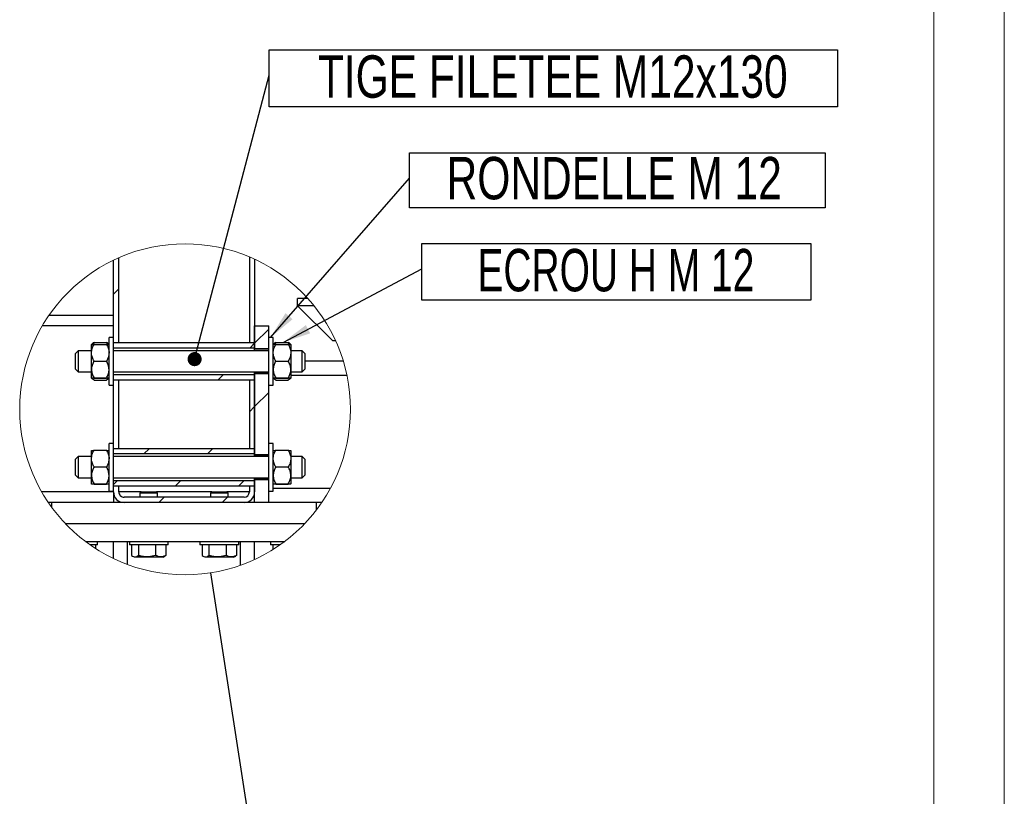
# Model space of a CAD drawing. Header units: millimetres. Extents: x 0 to 841, y 0 to 594.
# Tile 105 of 107: x 771 to 841, y 308 to 363. Entities that reach past the tile are written whole.
import ezdxf

# ---------------------------------------------------------------- set-up
doc = ezdxf.new("R2010")
doc.units = ezdxf.units.MM
doc.layers.add('NOTES', color=6, linetype='Continuous')
doc.layers.add('TRAIT-FINS', color=9, linetype='Continuous')
doc.layers.add('TRAIT-FORT', color=4, linetype='Continuous', lineweight=25)
doc.styles.add('SLDTEXTSTYLE0', font='TXT', dxfattribs={"width": 0.75})
doc.styles.add('SLDTEXTSTYLE7', font='TXT', dxfattribs={"width": 0.6875})
doc.dimstyles.new('SLDDIMSTYLE1', dxfattribs={"dimtxt": 0.18, "dimasz": 1, "dimexe": 0, "dimexo": 0.0625, "dimgap": 0, "dimtad": 0, "dimtih": 1, "dimtoh": 1, "dimdec": 0, "dimrnd": 1e-09, "dimzin": 0, "dimdsep": 46, "dimtxsty": 'Standard', "dimblk1": 'DOT', "dimblk2": 'DOT', "dimsah": 1, "dimcen": 0.09, "dimadec": 0, "dimazin": 0, "dimtfac": 1, "dimtdec": 0, "dimtofl": 0, "dimtmove": 0, "dimatfit": 3, "dimldrblk": 'DOT', "dimfxl": 1, "dimfrac": 2, "dimtolj": 1, "dimtzin": 0, "dimarcsym": 0})
doc.dimstyles.new('SLDDIMSTYLE4', dxfattribs={"dimtxt": 0.18, "dimasz": 2, "dimexe": 0, "dimexo": 0.0625, "dimgap": 0, "dimtad": 0, "dimtih": 1, "dimtoh": 1, "dimdec": 0, "dimrnd": 1e-09, "dimzin": 0, "dimdsep": 46, "dimtxsty": 'Standard', "dimblk1": 'NONE', "dimblk2": 'NONE', "dimsah": 1, "dimcen": 0.09, "dimadec": 0, "dimazin": 0, "dimtfac": 2, "dimtdec": 0, "dimtofl": 0, "dimtmove": 0, "dimatfit": 3, "dimldrblk": 'NONE', "dimfxl": 1, "dimfrac": 2, "dimtolj": 1, "dimtzin": 0, "dimarcsym": 0})
doc.dimstyles.new('SLDDIMSTYLE6', dxfattribs={"dimtxt": 0.18, "dimasz": 2, "dimexe": 0, "dimexo": 0.0625, "dimgap": 0, "dimtad": 0, "dimtih": 1, "dimtoh": 1, "dimdec": 0, "dimrnd": 1e-09, "dimzin": 0, "dimdsep": 46, "dimtxsty": 'Standard', "dimsah": 1, "dimcen": 0.09, "dimadec": 0, "dimazin": 0, "dimtfac": 2, "dimtdec": 0, "dimtofl": 0, "dimtmove": 0, "dimatfit": 3, "dimfxl": 1, "dimfrac": 2, "dimtolj": 1, "dimtzin": 0, "dimarcsym": 0})

# ---------------------------------------------------------------- blocks, each defined once
blk = doc.blocks.new('_None')
blk = doc.blocks.new('SW_HATCH_3')
at = {"layer": 'TRAIT-FINS', "color": 0}
for p, q in [((0, 13.47), (0.375, 13.845)), ((10, 10), (11, 11)), ((9.659, 9.659), (10, 10)), ((7.409, 7.409), (7.784, 7.784)), ((10, 5.51), (11, 6.51)), ((9.625, 5.135), (10, 5.51)), ((2.159, 2.159), (2.534, 2.534)), ((6.649, 2.159), (7.024, 2.534)), ((0, 0), (0.284, 0.284)), ((4.399, -0.091), (4.774, 0.284)), ((8.889, -0.091), (9.264, 0.284)), ((3.212, -1.278), (3.587, -0.903)), ((7.702, -1.278), (8.077, -0.903))]:
    blk.add_line(p, q, dxfattribs=at)
blk = doc.blocks.new('SW_NOTE_33')
at = {"layer": 'NOTES', "color": 0}
for p, q in [((0, -2.239), (0, 1.786)), ((0, 1.786), (27.547, 1.786)), ((27.547, 1.786), (27.547, -2.239)), ((27.547, -2.239), (0, -2.239))]:
    blk.add_line(p, q, dxfattribs=at)
at = {"layer": 'NOTES', "color": 0, "insert": (13.737, 1.398), "char_height": 3, "attachment_point": 2, "style": 'SLDTEXTSTYLE7'}
blk.add_mtext('ECROU H M 12', dxfattribs=at)
blk = doc.blocks.new('SW_NOTE_34')
at = {"layer": 'NOTES', "color": 0}
for p, q in [((0, -2.113), (0, 1.786)), ((0, 1.786), (29.434, 1.786)), ((29.434, 1.786), (29.434, -2.113)), ((29.434, -2.113), (0, -2.113))]:
    blk.add_line(p, q, dxfattribs=at)
at = {"layer": 'NOTES', "color": 0, "insert": (14.5, 1.497), "char_height": 3, "attachment_point": 2, "style": 'SLDTEXTSTYLE0'}
blk.add_mtext('RONDELLE M 12', dxfattribs=at)
blk = doc.blocks.new('SW_NOTE_35')
at = {"layer": 'NOTES', "color": 0}
for p, q in [((0, -2.239), (0, 1.786)), ((0, 1.786), (40.252, 1.786)), ((40.252, 1.786), (40.252, -2.239)), ((40.252, -2.239), (0, -2.239))]:
    blk.add_line(p, q, dxfattribs=at)
at = {"layer": 'NOTES', "color": 0, "insert": (20.083, 1.395), "char_height": 3, "attachment_point": 2, "style": 'SLDTEXTSTYLE0'}
blk.add_mtext('TIGE FILETEE M12x130', dxfattribs=at)
blk = doc.blocks.new('_Dot')
at = {"color": 0, "linetype": 'ByBlock', "lineweight": -2}
blk.add_line((-0.5, 0), (-1, 0), dxfattribs=at)
at = {"color": 0, "linetype": 'ByBlock', "const_width": 0.5}
blk.add_lwpolyline([(-0.25, 0, 1), (0.25, 0, 1)], format="xyb", close=True, dxfattribs=at)

msp = doc.modelspace()

# ---------------------------------------------------------------- linework, layer by layer
at = {"color": 7, "linetype": 'Continuous', "lineweight": 18}
for p, q in [((841, 594), (841, 0)), ((836, 589), (836, 5))]:
    msp.add_line(p, q, dxfattribs=at)
msp.add_circle((782.96791, 335.32426), 11.71613, dxfattribs=at)
at = {"layer": 'TRAIT-FORT', "color": 4, "linetype": 'Continuous', "lineweight": 25}
for p, q in [((778.27105, 340.03975), (778.27105, 346.05828)), ((787.52105, 346.12003), (787.52105, 340.03975)), ((787.89605, 345.95407), (787.89605, 340.03975)), ((777.89606, 340.41475), (777.89606, 345.88626)), ((790.93981, 342.66475), (790.93981, 343.16475)), ((791.67441, 343.16475), (790.93981, 343.16475)), ((792.09989, 342.66475), (790.93981, 342.66475)), ((790.93981, 342.66475), (793.43981, 340.16475)), ((777.89606, 341.97725), (773.3236, 341.97725)), ((777.89606, 341.22725), (772.84719, 341.22725)), ((787.89605, 341.22725), (788.89606, 341.22725)), ((787.89605, 339.60225), (787.89605, 341.22725)), ((788.89606, 340.41475), (788.89606, 341.22725)), ((777.89606, 340.41475), (777.58356, 340.41475)), ((777.58356, 338.90874), (777.58356, 340.41475)), ((777.89606, 338.90874), (777.89606, 340.41475)), ((789.20856, 340.41475), (788.89606, 340.41475)), ((788.89606, 338.90874), (788.89606, 340.41475)), ((789.20856, 338.90874), (789.20856, 340.41475)), ((776.33365, 339.91484), (776.33356, 339.91475)), ((776.33356, 339.3335), (776.33356, 339.91466)), ((776.3878, 339.96899), (776.33365, 339.91484)), ((776.51726, 340.0613), (776.43252, 339.92061)), ((776.51726, 340.0613), (777.39985, 340.0613)), ((776.51726, 339.92302), (777.39985, 339.92302)), ((777.48156, 339.92069), (777.39985, 340.0613)), ((777.58347, 339.91484), (777.5316, 339.96672)), ((777.58356, 339.91475), (777.58347, 339.91484)), ((778.27105, 340.03975), (777.89606, 340.03975)), ((787.89605, 340.03975), (777.89606, 340.03975)), ((787.89605, 340.03975), (787.52105, 340.03975)), ((787.89605, 340.03975), (787.89605, 339.66475)), ((789.20864, 339.91484), (789.20856, 339.91475)), ((789.2628, 339.96899), (789.20864, 339.91484)), ((789.39226, 340.0613), (789.30752, 339.92061)), ((789.39226, 340.0613), (790.27484, 340.0613)), ((789.39226, 339.92302), (790.27484, 339.92302)), ((790.35656, 339.92069), (790.27484, 340.0613)), ((790.45847, 339.91484), (790.40659, 339.96672)), ((790.45856, 339.91475), (790.45847, 339.91484)), ((790.45856, 339.91466), (790.45856, 339.3335)), ((793.63762, 340.16475), (793.43981, 340.16475)), ((775.39605, 339.47725), (775.20855, 339.28975)), ((775.20855, 338.73411), (775.20855, 339.28975)), ((776.33356, 339.47725), (775.39605, 339.47725)), ((775.39605, 339.47725), (775.39605, 338.7364)), ((776.33356, 338.14609), (776.33356, 339.3335)), ((787.89605, 339.66475), (777.89606, 339.66475)), ((788.89606, 339.47725), (777.89606, 339.47725)), ((787.89605, 339.60213), (787.89605, 339.60225)), ((787.89605, 339.60225), (788.89606, 339.60225)), ((788.89606, 339.60213), (787.89605, 339.60213)), ((787.89605, 339.47725), (787.89605, 339.60213)), ((791.27106, 339.47725), (790.45856, 339.47725)), ((790.45856, 339.3335), (790.45856, 338.14609)), ((791.45855, 339.28975), (791.27106, 339.47725)), ((791.27106, 338.7364), (791.27106, 339.47725)), ((791.45855, 339.28975), (791.45855, 338.73411)), ((775.20855, 338.16475), (775.20855, 338.73411)), ((775.39605, 338.7364), (775.39605, 337.97725)), ((776.51726, 338.74397), (777.39985, 338.74397)), ((777.58356, 337.03975), (777.58356, 338.90874)), ((777.89606, 337.03975), (777.89606, 338.90874)), ((788.89606, 337.03975), (788.89606, 338.90874)), ((789.20856, 337.03975), (789.20856, 338.90874)), ((789.39226, 338.74397), (790.27484, 338.74397)), ((791.27106, 337.97725), (791.27106, 338.7364)), ((791.45855, 338.73411), (791.45855, 338.16475)), ((794.17913, 338.72725), (791.45855, 338.72725)), ((775.20855, 338.16475), (775.39605, 337.97725)), ((775.39605, 337.97725), (776.33356, 337.97725)), ((776.33356, 337.53984), (776.33356, 338.14609)), ((777.89606, 337.97725), (788.89606, 337.97725)), ((777.89606, 337.78975), (787.89605, 337.78975)), ((787.89605, 337.85238), (787.89605, 337.97725)), ((787.89605, 337.85238), (788.89606, 337.85238)), ((787.89605, 337.85238), (787.89605, 337.85225)), ((788.89606, 337.85225), (787.89605, 337.85225)), ((787.89605, 332.10225), (787.89605, 337.85225)), ((787.89605, 337.78975), (787.89605, 337.41476)), ((790.45856, 338.14609), (790.45856, 337.53984)), ((790.45856, 337.97725), (791.27106, 337.97725)), ((794.43508, 337.72725), (790.45856, 337.72725)), ((791.27106, 337.97725), (791.45855, 338.16475)), ((776.33356, 337.53975), (776.33365, 337.53966)), ((776.33365, 337.53966), (776.3878, 337.48551)), ((776.51726, 337.5482), (777.39985, 337.5482)), ((776.51726, 337.53148), (777.39985, 337.53148)), ((776.51726, 337.3932), (777.39985, 337.3932)), ((777.5316, 337.48779), (777.58347, 337.53966)), ((777.58347, 337.53966), (777.58356, 337.53975)), ((777.58356, 337.03975), (777.89606, 337.03975)), ((777.89606, 337.41476), (778.27105, 337.41476)), ((777.89606, 337.41476), (787.89605, 337.41476)), ((777.89606, 332.91475), (777.89606, 337.03975)), ((778.27105, 332.53975), (778.27105, 337.41476)), ((787.52105, 337.41476), (787.89605, 337.41476)), ((787.52105, 337.41476), (787.52105, 332.53975)), ((787.89605, 337.41476), (787.89605, 332.53975)), ((788.89606, 337.03975), (789.20856, 337.03975)), ((788.89606, 332.91475), (788.89606, 337.03975)), ((789.20856, 337.53975), (789.20864, 337.53966)), ((789.20864, 337.53966), (789.2628, 337.48551)), ((789.39226, 337.5482), (790.27484, 337.5482)), ((789.39226, 337.53148), (790.27484, 337.53148)), ((789.39226, 337.3932), (790.27484, 337.3932)), ((790.40659, 337.48779), (790.45847, 337.53966)), ((790.45847, 337.53966), (790.45856, 337.53975)), ((777.89606, 332.91475), (777.58356, 332.91475)), ((777.58356, 331.40874), (777.58356, 332.91475)), ((777.89606, 331.40874), (777.89606, 332.91475)), ((789.20856, 332.91475), (788.89606, 332.91475)), ((788.89606, 331.40874), (788.89606, 332.91475)), ((789.20856, 331.40874), (789.20856, 332.91475)), ((776.33365, 332.41484), (776.33356, 332.41475)), ((776.33356, 331.8335), (776.33356, 332.41467)), ((776.51726, 332.42302), (777.39985, 332.42302)), ((777.58356, 332.41475), (777.58347, 332.41484)), ((778.27105, 332.53975), (777.89606, 332.53975)), ((787.89605, 332.53975), (777.89606, 332.53975)), ((787.89605, 332.16475), (777.89606, 332.16475)), ((787.89605, 332.53975), (787.52105, 332.53975)), ((787.89605, 332.53975), (787.89605, 332.16475)), ((787.89605, 332.10213), (787.89605, 332.10225)), ((787.89605, 332.10225), (788.89606, 332.10225)), ((787.89605, 331.97725), (787.89605, 332.10225)), ((788.89606, 332.10213), (787.89605, 332.10213)), ((789.20864, 332.41484), (789.20856, 332.41475)), ((789.39226, 332.42302), (790.27484, 332.42302)), ((790.45856, 332.41475), (790.45847, 332.41484)), ((790.45856, 332.41467), (790.45856, 331.8335)), ((775.39605, 331.97725), (775.20855, 331.78975)), ((775.20855, 331.23411), (775.20855, 331.78975)), ((776.33356, 331.97725), (775.39605, 331.97725)), ((775.39605, 331.97725), (775.39605, 331.2364)), ((776.33356, 330.64609), (776.33356, 331.8335)), ((777.58356, 329.53975), (777.58356, 331.40874)), ((788.89606, 331.97725), (777.89606, 331.97725)), ((777.89606, 329.53975), (777.89606, 331.40874)), ((788.89606, 329.53975), (788.89606, 331.40874)), ((789.20856, 329.53975), (789.20856, 331.40874)), ((791.27106, 331.97725), (790.45856, 331.97725)), ((790.45856, 331.8335), (790.45856, 330.64609)), ((791.45855, 331.78975), (791.27106, 331.97725)), ((791.27106, 331.2364), (791.27106, 331.97725)), ((791.45855, 331.78975), (791.45855, 331.23411)), ((775.20855, 330.66475), (775.20855, 331.23411)), ((775.20855, 330.66475), (775.39605, 330.47726)), ((775.39605, 331.2364), (775.39605, 330.47726)), ((776.33356, 330.03984), (776.33356, 330.64609)), ((776.51726, 331.24397), (777.39985, 331.24397)), ((789.39226, 331.24397), (790.27484, 331.24397)), ((790.45856, 330.64609), (790.45856, 330.03984)), ((791.27106, 330.47726), (791.27106, 331.2364)), ((791.27106, 330.47726), (791.45855, 330.66475)), ((791.45855, 331.23411), (791.45855, 330.66475)), ((775.39605, 330.47726), (776.33356, 330.47726)), ((776.33356, 330.03975), (776.33365, 330.03966)), ((776.51726, 330.0482), (777.39985, 330.0482)), ((776.51726, 330.03148), (777.39985, 330.03148)), ((777.58347, 330.03966), (777.58356, 330.03975)), ((777.89606, 330.47726), (788.89606, 330.47726)), ((777.89606, 330.28975), (787.89605, 330.28975)), ((777.89606, 329.91475), (778.27105, 329.91475)), ((777.89606, 329.91475), (787.89605, 329.91475)), ((778.27105, 329.47725), (778.27105, 329.91475)), ((787.52105, 329.91475), (787.52105, 329.47725)), ((787.52105, 329.91475), (787.89605, 329.91475)), ((787.89605, 330.35238), (787.89605, 330.47726)), ((787.89605, 330.35238), (788.89606, 330.35238)), ((787.89605, 330.35238), (787.89605, 330.35225)), ((788.89606, 330.35225), (787.89605, 330.35225)), ((787.89605, 328.72726), (787.89605, 330.35225)), ((787.89605, 330.28975), (787.89605, 329.91475)), ((787.89605, 329.91475), (787.89605, 329.47725)), ((789.20856, 330.03975), (789.20864, 330.03966)), ((789.39226, 330.0482), (790.27484, 330.0482)), ((789.39226, 330.03148), (790.27484, 330.03148)), ((790.45847, 330.03966), (790.45856, 330.03975)), ((790.45856, 330.47726), (791.27106, 330.47726)), ((777.89606, 329.47725), (772.81538, 329.47725)), ((777.58356, 329.53975), (777.89606, 329.53975)), ((777.89606, 329.47725), (777.89606, 329.53975)), ((777.89606, 329.47725), (777.89606, 328.72726)), ((779.85856, 329.47725), (778.27105, 329.47725)), ((779.85856, 329.47725), (779.77106, 329.38975)), ((779.85856, 329.47725), (779.77106, 329.38975)), ((779.77106, 329.38975), (779.77106, 329.10225)), ((779.77106, 329.38975), (779.77106, 329.10225)), ((781.02106, 329.38975), (779.77106, 329.38975)), ((779.85856, 329.47725), (780.93356, 329.47725)), ((781.02106, 329.38975), (780.93356, 329.47725)), ((781.02106, 329.38975), (780.93356, 329.47725)), ((784.85856, 329.47725), (780.93356, 329.47725)), ((781.02106, 329.10225), (781.02106, 329.38975)), ((781.02106, 329.10225), (781.02106, 329.38975)), ((784.85856, 329.47725), (784.77106, 329.38975)), ((784.85856, 329.47725), (784.77106, 329.38975)), ((784.77106, 329.38975), (784.77106, 329.10225)), ((784.77106, 329.38975), (784.77106, 329.10225)), ((786.02105, 329.38975), (784.77106, 329.38975)), ((784.85856, 329.47725), (785.93356, 329.47725)), ((786.02105, 329.38975), (785.93356, 329.47725)), ((786.02105, 329.38975), (785.93356, 329.47725)), ((787.52105, 329.47725), (785.93356, 329.47725)), ((786.02105, 329.10225), (786.02105, 329.38975)), ((786.02105, 329.10225), (786.02105, 329.38975)), ((788.89606, 329.53975), (789.20856, 329.53975)), ((788.89606, 328.72726), (788.89606, 329.53975)), ((793.2604, 329.72725), (789.20856, 329.72725)), ((777.89606, 328.72726), (773.28596, 328.72726)), ((773.52105, 328.39483), (773.52105, 328.72726)), ((778.64605, 328.72726), (777.89606, 328.72726)), ((787.14606, 329.10225), (778.64605, 329.10225)), ((787.14606, 328.72726), (778.64605, 328.72726)), ((787.89605, 328.72726), (787.14606, 328.72726)), ((788.89606, 328.72726), (787.89605, 328.72726)), ((792.64985, 328.72726), (788.89606, 328.72726)), ((792.27105, 328.20305), (792.27105, 328.72726)), ((791.43535, 327.22725), (774.50048, 327.22725)), ((775.90455, 325.97725), (790.03127, 325.97725)), ((776.77105, 325.72725), (776.24819, 325.72725)), ((776.61353, 325.72725), (776.61353, 325.48155)), ((776.77105, 325.72725), (776.77105, 325.97725)), ((776.77105, 325.72725), (776.77105, 325.97725)), ((777.89606, 324.76336), (777.89606, 325.97725)), ((778.89605, 324.33901), (778.89605, 325.97725)), ((779.02106, 325.97725), (779.02106, 325.72725)), ((779.02106, 325.97725), (779.02106, 325.72725)), ((781.77105, 325.72725), (779.02106, 325.72725)), ((779.17858, 325.72725), (779.17858, 324.97783)), ((779.6561, 325.72725), (779.6561, 324.97783)), ((780.87358, 325.72725), (780.87358, 324.97783)), ((781.61353, 325.72725), (781.61353, 324.97783)), ((781.77105, 325.72725), (781.77105, 325.97725)), ((781.77105, 325.72725), (781.77105, 325.97725)), ((784.02105, 325.97725), (784.02105, 325.72725)), ((784.02105, 325.97725), (784.02105, 325.72725)), ((786.77106, 325.72725), (784.02105, 325.72725)), ((784.17857, 325.72725), (784.17857, 324.97783)), ((784.65611, 325.72725), (784.65611, 324.97783)), ((785.87358, 325.72725), (785.87358, 324.97783)), ((786.61354, 325.72725), (786.61354, 324.97783)), ((786.77106, 325.72725), (786.77106, 325.97725)), ((786.77106, 325.72725), (786.77106, 325.97725)), ((786.89605, 324.28681), (786.89605, 325.97725)), ((787.89605, 324.69554), (787.89605, 325.97725)), ((789.02106, 325.97725), (789.02106, 325.72725)), ((789.02106, 325.97725), (789.02106, 325.72725)), ((789.68763, 325.72725), (789.02106, 325.72725)), ((789.17858, 325.72725), (789.17858, 325.39026)), ((789.6561, 325.72725), (789.6561, 325.70525)), ((779.24024, 324.93681), (779.24259, 324.93544)), ((779.24024, 324.93681), (779.24259, 324.93544)), ((781.40544, 324.85225), (779.38669, 324.85225)), ((781.40544, 324.85225), (781.55188, 324.93681)), ((781.40544, 324.85225), (781.55188, 324.93681)), ((784.24023, 324.93681), (784.2426, 324.93544)), ((784.24023, 324.93681), (784.2426, 324.93544)), ((786.40543, 324.85225), (784.38668, 324.85225)), ((786.40543, 324.85225), (786.55188, 324.93681)), ((786.40543, 324.85225), (786.55188, 324.93681))]:
    msp.add_line(p, q, dxfattribs=at)
for centre, radius, start, end in [((778.64604, 329.47723), 0.74998, 179.9985229, 270.0009079), ((778.64605, 329.47725), 0.375, 179.9999804, 270.0005888), ((787.14605, 329.47725), 0.375, 270.001688, 0.0000196), ((787.14605, 329.47726), 0.75, 270.0010354, 359.9995338)]:
    msp.add_arc(centre, radius, start, end, dxfattribs=at)
for points, knots in [([(776.33356, 339.3335), (776.34446, 339.43767), (776.36632, 339.64644), (776.46688, 339.83071), (776.51726, 339.92302)], [0, 0, 0, 0, 0.49901654, 1, 1, 1, 1]), ([(776.33356, 339.91466), (776.34034, 339.91564), (776.36667, 339.91943), (776.42814, 339.92003), (776.48256, 339.92186), (776.51726, 339.92302)], [0, 0, 0, 0, 0.11168008, 0.4335525, 1, 1, 1, 1]), ([(776.51726, 340.0613), (776.4724, 340.0395), (776.42267, 340.01532), (776.39304, 339.97101), (776.39014, 339.96666)], [0, 0, 0, 0, 0.90191591, 1, 1, 1, 1]), ([(777.53148, 339.9666), (777.5314, 339.96676), (777.5071, 340.01507), (777.45339, 340.03822), (777.39985, 340.0613)], [0, 0, 0, 0, 0.003266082, 1, 1, 1, 1]), ([(777.39985, 339.92302), (777.44266, 339.84269), (777.52893, 339.68081), (777.57977, 339.47516), (777.5829, 339.35819), (777.58356, 339.3335)], [0, 0, 0, 0, 0.43725394, 0.88118895, 1, 1, 1, 1]), ([(777.39985, 339.92302), (777.43455, 339.92187), (777.48858, 339.92008), (777.55004, 339.91937), (777.57638, 339.91567), (777.58356, 339.91466)], [0, 0, 0, 0, 0.56645397, 0.88191891, 1, 1, 1, 1]), ([(789.20856, 339.3335), (789.21947, 339.43767), (789.24132, 339.64644), (789.34188, 339.83071), (789.39226, 339.92302)], [0, 0, 0, 0, 0.49901654, 1, 1, 1, 1]), ([(789.20856, 339.91466), (789.21535, 339.91564), (789.24167, 339.91943), (789.30314, 339.92003), (789.35756, 339.92186), (789.39226, 339.92302)], [0, 0, 0, 0, 0.11168008, 0.43347157, 1, 1, 1, 1]), ([(789.39226, 340.0613), (789.34742, 340.03949), (789.2977, 340.0153), (789.26804, 339.97101), (789.26513, 339.96666)], [0, 0, 0, 0, 0.90186782, 1, 1, 1, 1]), ([(790.40648, 339.9666), (790.4064, 339.96676), (790.3809, 340.01446), (790.32779, 340.03792), (790.27484, 340.0613)], [0, 0, 0, 0, 0.0033083, 1, 1, 1, 1]), ([(790.27484, 339.92302), (790.31765, 339.84269), (790.40393, 339.68081), (790.45475, 339.47516), (790.4579, 339.35819), (790.45856, 339.3335)], [0, 0, 0, 0, 0.4372535, 0.88118806, 1, 1, 1, 1]), ([(790.27484, 339.92302), (790.30955, 339.92187), (790.36358, 339.92008), (790.42504, 339.91937), (790.45138, 339.91567), (790.45856, 339.91466)], [0, 0, 0, 0, 0.56648939, 0.88184808, 1, 1, 1, 1]), ([(776.51726, 338.74397), (776.47445, 338.8243), (776.38818, 338.98619), (776.33734, 339.19183), (776.33422, 339.3088), (776.33356, 339.3335)], [0, 0, 0, 0, 0.43725655, 0.88119421, 1, 1, 1, 1]), ([(777.58356, 339.3335), (777.57265, 339.22932), (777.55079, 339.02055), (777.45023, 338.83629), (777.39985, 338.74397)], [0, 0, 0, 0, 0.49901359, 1, 1, 1, 1]), ([(789.39226, 338.74397), (789.34946, 338.8243), (789.26319, 338.98619), (789.21235, 339.19183), (789.20922, 339.3088), (789.20856, 339.3335)], [0, 0, 0, 0, 0.43725655, 0.88119421, 1, 1, 1, 1]), ([(790.45856, 339.3335), (790.44765, 339.22932), (790.42578, 339.02055), (790.32522, 338.83629), (790.27484, 338.74397)], [0, 0, 0, 0, 0.49901561, 1, 1, 1, 1]), ([(776.51726, 338.74397), (776.47444, 338.66246), (776.38807, 338.49804), (776.33734, 338.28969), (776.33422, 338.17113), (776.33356, 338.14609)], [0, 0, 0, 0, 0.43675171, 0.88101717, 1, 1, 1, 1]), ([(777.58356, 338.14609), (777.57268, 338.25169), (777.5509, 338.46311), (777.45024, 338.65029), (777.39985, 338.74397)], [0, 0, 0, 0, 0.49953246, 1, 1, 1, 1]), ([(789.39226, 338.74397), (789.34945, 338.66246), (789.26307, 338.49804), (789.21234, 338.28969), (789.20922, 338.17113), (789.20856, 338.14609)], [0, 0, 0, 0, 0.43675171, 0.88101717, 1, 1, 1, 1]), ([(790.45856, 338.14609), (790.44768, 338.25169), (790.42589, 338.46311), (790.32522, 338.65029), (790.27484, 338.74397)], [0, 0, 0, 0, 0.49953442, 1, 1, 1, 1]), ([(776.33356, 338.14609), (776.34443, 338.04048), (776.36621, 337.82906), (776.46688, 337.64188), (776.51726, 337.5482)], [0, 0, 0, 0, 0.49953246, 1, 1, 1, 1]), ([(777.39985, 337.5482), (777.44267, 337.62971), (777.52905, 337.79413), (777.57977, 338.00248), (777.5829, 338.12104), (777.58356, 338.14609)], [0, 0, 0, 0, 0.43675177, 0.88102305, 1, 1, 1, 1]), ([(789.20856, 338.14609), (789.21944, 338.04048), (789.24121, 337.82906), (789.34188, 337.64188), (789.39226, 337.5482)], [0, 0, 0, 0, 0.49953246, 1, 1, 1, 1]), ([(790.27484, 337.5482), (790.31766, 337.62971), (790.40404, 337.79413), (790.45475, 338.00248), (790.4579, 338.12104), (790.45856, 338.14609)], [0, 0, 0, 0, 0.436751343, 0.881022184, 1, 1, 1, 1]), ([(776.33356, 337.53984), (776.34034, 337.54082), (776.36667, 337.54461), (776.42814, 337.54521), (776.48256, 337.54703), (776.51726, 337.5482)], [0, 0, 0, 0, 0.11168015, 0.43355275, 1, 1, 1, 1]), ([(776.51726, 337.53148), (776.49357, 337.53154), (776.44357, 337.53166), (776.38598, 337.54122), (776.34279, 337.53201), (776.33373, 337.5397), (776.33356, 337.53984)], [0, 0, 0, 0, 0.381982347, 0.806542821, 0.996408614, 1, 1, 1, 1]), ([(776.51726, 337.3932), (776.47396, 337.41657), (776.4069, 337.45275), (776.36786, 337.51702), (776.35403, 337.53979)], [0, 0, 0, 0, 0.64564295, 1, 1, 1, 1]), ([(777.39985, 337.5482), (777.43455, 337.54705), (777.48858, 337.54526), (777.55004, 337.54454), (777.57638, 337.54085), (777.58356, 337.53984)], [0, 0, 0, 0, 0.56645466, 0.88192123, 1, 1, 1, 1]), ([(777.55939, 337.54232), (777.55101, 337.52315), (777.5207, 337.45375), (777.4506, 337.41863), (777.39985, 337.3932)], [0, 0, 0, 0, 0.27617365, 1, 1, 1, 1]), ([(777.58356, 337.53984), (777.58339, 337.5397), (777.57481, 337.53242), (777.53171, 337.54133), (777.4742, 337.53167), (777.42354, 337.53154), (777.39985, 337.53148)], [0, 0, 0, 0, 0.00359136, 0.18300844, 0.61802061, 1, 1, 1, 1]), ([(789.20856, 337.53984), (789.21535, 337.54082), (789.24167, 337.54461), (789.30314, 337.54521), (789.35756, 337.54703), (789.39226, 337.5482)], [0, 0, 0, 0, 0.11168014, 0.43347182, 1, 1, 1, 1]), ([(789.39226, 337.53148), (789.36856, 337.53153), (789.31853, 337.53162), (789.2611, 337.54136), (789.21768, 337.53188), (789.20873, 337.5397), (789.20856, 337.53984)], [0, 0, 0, 0, 0.38205601, 0.80652753, 0.99647034, 1, 1, 1, 1]), ([(789.39226, 337.3932), (789.34897, 337.41657), (789.2819, 337.45275), (789.24287, 337.51702), (789.22904, 337.53979)], [0, 0, 0, 0, 0.64564295, 1, 1, 1, 1]), ([(790.27484, 337.5482), (790.30955, 337.54705), (790.36358, 337.54526), (790.42504, 337.54454), (790.45138, 337.54085), (790.45856, 337.53984)], [0, 0, 0, 0, 0.56649009, 0.88185039, 1, 1, 1, 1]), ([(790.43439, 337.54232), (790.42602, 337.52316), (790.39569, 337.45375), (790.32559, 337.41863), (790.27484, 337.3932)], [0, 0, 0, 0, 0.276195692, 1, 1, 1, 1]), ([(790.45856, 337.53984), (790.45839, 337.5397), (790.44981, 337.53242), (790.40671, 337.54133), (790.34919, 337.53167), (790.29853, 337.53154), (790.27484, 337.53148)], [0, 0, 0, 0, 0.003591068, 0.183074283, 0.617970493, 1, 1, 1, 1]), ([(776.33356, 331.8335), (776.34446, 331.93768), (776.36632, 332.14644), (776.46688, 332.33071), (776.51726, 332.42302)], [0, 0, 0, 0, 0.49901359, 1, 1, 1, 1]), ([(776.33356, 332.41467), (776.34034, 332.41564), (776.36667, 332.41943), (776.42814, 332.42002), (776.48256, 332.42185), (776.51726, 332.42302)], [0, 0, 0, 0, 0.11168019, 0.43355198, 1, 1, 1, 1]), ([(777.39985, 332.42302), (777.44266, 332.34269), (777.52893, 332.18081), (777.57977, 331.97517), (777.5829, 331.85819), (777.58356, 331.8335)], [0, 0, 0, 0, 0.43725655, 0.88119421, 1, 1, 1, 1]), ([(777.39985, 332.42302), (777.43455, 332.42187), (777.48858, 332.42008), (777.55004, 332.41937), (777.57638, 332.41567), (777.58356, 332.41467)], [0, 0, 0, 0, 0.56645543, 0.88192119, 1, 1, 1, 1]), ([(789.20856, 331.8335), (789.21947, 331.93768), (789.24133, 332.14644), (789.34188, 332.33071), (789.39226, 332.42302)], [0, 0, 0, 0, 0.49901359, 1, 1, 1, 1]), ([(789.20856, 332.41467), (789.21535, 332.41564), (789.24167, 332.41943), (789.30314, 332.42002), (789.35756, 332.42185), (789.39226, 332.42302)], [0, 0, 0, 0, 0.11168018, 0.43347105, 1, 1, 1, 1]), ([(790.27484, 332.42302), (790.31765, 332.34269), (790.40393, 332.18081), (790.45475, 331.97516), (790.4579, 331.85819), (790.45856, 331.8335)], [0, 0, 0, 0, 0.43725611, 0.88119332, 1, 1, 1, 1]), ([(790.27484, 332.42302), (790.30955, 332.42187), (790.36358, 332.42008), (790.42504, 332.41937), (790.45138, 332.41567), (790.45856, 332.41467)], [0, 0, 0, 0, 0.56649086, 0.88185035, 1, 1, 1, 1]), ([(776.51726, 331.24397), (776.47445, 331.3243), (776.38818, 331.48619), (776.33734, 331.69183), (776.33422, 331.8088), (776.33356, 331.8335)], [0, 0, 0, 0, 0.43725394, 0.88118895, 1, 1, 1, 1]), ([(777.58356, 331.8335), (777.57265, 331.72932), (777.55079, 331.52055), (777.45023, 331.33629), (777.39985, 331.24397)], [0, 0, 0, 0, 0.49901654, 1, 1, 1, 1]), ([(789.39226, 331.24397), (789.34946, 331.3243), (789.26319, 331.48619), (789.21234, 331.69183), (789.20922, 331.8088), (789.20856, 331.8335)], [0, 0, 0, 0, 0.43725394, 0.88118895, 1, 1, 1, 1]), ([(790.45856, 331.8335), (790.44765, 331.72932), (790.42578, 331.52055), (790.32522, 331.33629), (790.27484, 331.24397)], [0, 0, 0, 0, 0.49901856, 1, 1, 1, 1]), ([(776.51726, 331.24397), (776.47444, 331.16246), (776.38807, 330.99804), (776.33734, 330.78969), (776.33422, 330.67113), (776.33356, 330.64609)], [0, 0, 0, 0, 0.43675171, 0.88101717, 1, 1, 1, 1]), ([(776.33356, 330.64609), (776.34443, 330.54048), (776.36621, 330.32906), (776.46688, 330.14188), (776.51726, 330.0482)], [0, 0, 0, 0, 0.49953514, 1, 1, 1, 1]), ([(777.58356, 330.64609), (777.57268, 330.75169), (777.5509, 330.96311), (777.45024, 331.15029), (777.39985, 331.24397)], [0, 0, 0, 0, 0.49953246, 1, 1, 1, 1]), ([(777.39985, 330.0482), (777.44267, 330.12971), (777.52905, 330.29413), (777.57977, 330.50248), (777.5829, 330.62104), (777.58356, 330.64609)], [0, 0, 0, 0, 0.436748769, 0.881022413, 1, 1, 1, 1]), ([(789.39226, 331.24397), (789.34945, 331.16246), (789.26307, 330.99804), (789.21234, 330.78969), (789.20922, 330.67113), (789.20856, 330.64609)], [0, 0, 0, 0, 0.43675171, 0.88101717, 1, 1, 1, 1]), ([(789.20856, 330.64609), (789.21944, 330.54048), (789.24121, 330.32906), (789.34188, 330.14188), (789.39226, 330.0482)], [0, 0, 0, 0, 0.49953514, 1, 1, 1, 1]), ([(790.45856, 330.64609), (790.44768, 330.75169), (790.42589, 330.96311), (790.32522, 331.15029), (790.27484, 331.24397)], [0, 0, 0, 0, 0.49953442, 1, 1, 1, 1]), ([(790.27484, 330.0482), (790.31766, 330.12971), (790.40404, 330.29413), (790.45475, 330.50248), (790.4579, 330.62104), (790.45856, 330.64609)], [0, 0, 0, 0, 0.43674834, 0.88102155, 1, 1, 1, 1]), ([(776.33356, 330.03984), (776.34034, 330.04082), (776.36667, 330.04461), (776.42814, 330.04521), (776.48256, 330.04704), (776.51726, 330.0482)], [0, 0, 0, 0, 0.11168008, 0.4335525, 1, 1, 1, 1]), ([(776.51726, 330.03148), (776.49357, 330.03154), (776.44357, 330.03166), (776.38598, 330.04122), (776.34279, 330.03201), (776.33373, 330.0397), (776.33356, 330.03984)], [0, 0, 0, 0, 0.381982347, 0.806542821, 0.996408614, 1, 1, 1, 1]), ([(777.39985, 330.0482), (777.43455, 330.04705), (777.48858, 330.04526), (777.55004, 330.04454), (777.57638, 330.04085), (777.58356, 330.03984)], [0, 0, 0, 0, 0.566454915, 0.881921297, 1, 1, 1, 1]), ([(777.58356, 330.03984), (777.58339, 330.0397), (777.57481, 330.03242), (777.53171, 330.04134), (777.4742, 330.03167), (777.42354, 330.03154), (777.39985, 330.03148)], [0, 0, 0, 0, 0.00359136, 0.18300678, 0.61802019, 1, 1, 1, 1]), ([(789.20856, 330.03984), (789.21535, 330.04082), (789.24167, 330.04461), (789.30314, 330.04521), (789.35756, 330.04704), (789.39226, 330.0482)], [0, 0, 0, 0, 0.11168008, 0.43347157, 1, 1, 1, 1]), ([(789.39226, 330.03148), (789.36856, 330.03153), (789.31853, 330.03162), (789.2611, 330.04136), (789.21768, 330.03187), (789.20873, 330.0397), (789.20856, 330.03984)], [0, 0, 0, 0, 0.38205601, 0.80652753, 0.99647034, 1, 1, 1, 1]), ([(790.27484, 330.0482), (790.30955, 330.04705), (790.36358, 330.04526), (790.42504, 330.04454), (790.45138, 330.04085), (790.45856, 330.03984)], [0, 0, 0, 0, 0.566490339, 0.881850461, 1, 1, 1, 1]), ([(790.45856, 330.03984), (790.45839, 330.0397), (790.44981, 330.03242), (790.40671, 330.04134), (790.34919, 330.03167), (790.29853, 330.03154), (790.27484, 330.03148)], [0, 0, 0, 0, 0.003591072, 0.183072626, 0.617970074, 1, 1, 1, 1]), ([(779.17858, 324.97783), (779.21869, 324.95065), (779.29564, 324.89853), (779.42898, 324.87362), (779.55298, 324.9077), (779.6204, 324.95355), (779.6561, 324.97783)], [0, 0, 0, 0, 0.27738138, 0.53205957, 0.75220198, 1, 1, 1, 1]), ([(779.17858, 324.97783), (779.21869, 324.95065), (779.29564, 324.89853), (779.42898, 324.87362), (779.55298, 324.9077), (779.6204, 324.95355), (779.6561, 324.97783)], [0, 0, 0, 0, 0.27738138, 0.53205957, 0.75220198, 1, 1, 1, 1]), ([(780.87358, 324.97783), (780.7187, 324.93986), (780.46256, 324.87707), (780.09088, 324.88289), (779.8409, 324.92651), (779.69715, 324.96642), (779.6561, 324.97783)], [0, 0, 0, 0, 0.38556557, 0.63761175, 0.89650797, 1, 1, 1, 1]), ([(780.87358, 324.97783), (780.7187, 324.93986), (780.46256, 324.87707), (780.09088, 324.88289), (779.8409, 324.92651), (779.69715, 324.96642), (779.6561, 324.97783)], [0, 0, 0, 0, 0.38556557, 0.63761175, 0.89650797, 1, 1, 1, 1]), ([(781.61353, 324.97783), (781.54996, 324.95049), (781.42378, 324.89622), (781.22661, 324.87432), (781.0398, 324.9056), (780.92996, 324.95333), (780.87358, 324.97783)], [0, 0, 0, 0, 0.26897624, 0.53395698, 0.76081972, 1, 1, 1, 1]), ([(781.61353, 324.97783), (781.54996, 324.95049), (781.42378, 324.89622), (781.22661, 324.87432), (781.0398, 324.9056), (780.92996, 324.95333), (780.87358, 324.97783)], [0, 0, 0, 0, 0.26897624, 0.53395698, 0.76081972, 1, 1, 1, 1]), ([(784.17857, 324.97783), (784.21869, 324.95065), (784.29564, 324.89854), (784.42898, 324.87362), (784.55299, 324.90769), (784.62041, 324.95355), (784.65611, 324.97783)], [0, 0, 0, 0, 0.27739943, 0.5320432, 0.75220801, 1, 1, 1, 1]), ([(784.17857, 324.97783), (784.21869, 324.95065), (784.29564, 324.89854), (784.42898, 324.87362), (784.55299, 324.90769), (784.62041, 324.95355), (784.65611, 324.97783)], [0, 0, 0, 0, 0.27739943, 0.5320432, 0.75220801, 1, 1, 1, 1]), ([(785.87358, 324.97783), (785.71869, 324.93986), (785.46256, 324.87707), (785.09088, 324.88289), (784.8409, 324.9265), (784.69716, 324.96642), (784.65611, 324.97783)], [0, 0, 0, 0, 0.38557013, 0.63760723, 0.8965184, 1, 1, 1, 1]), ([(785.87358, 324.97783), (785.71869, 324.93986), (785.46256, 324.87707), (785.09088, 324.88289), (784.8409, 324.9265), (784.69716, 324.96642), (784.65611, 324.97783)], [0, 0, 0, 0, 0.38557013, 0.63760723, 0.8965184, 1, 1, 1, 1]), ([(786.61354, 324.97783), (786.54997, 324.95049), (786.42378, 324.89622), (786.22661, 324.87432), (786.0398, 324.9056), (785.92996, 324.95333), (785.87358, 324.97783)], [0, 0, 0, 0, 0.2689898, 0.533966, 0.76080573, 1, 1, 1, 1]), ([(786.61354, 324.97783), (786.54997, 324.95049), (786.42378, 324.89622), (786.22661, 324.87432), (786.0398, 324.9056), (785.92996, 324.95333), (785.87358, 324.97783)], [0, 0, 0, 0, 0.2689898, 0.533966, 0.76080573, 1, 1, 1, 1])]:
    msp.add_open_spline(points, degree=3, knots=knots, dxfattribs=at)

# ---------------------------------------------------------------- block references
at = {"layer": 'NOTES', "color": 211}
for name, p in [('SW_NOTE_35', (788.93082, 358.99371)), ('SW_NOTE_34', (798.86792, 351.69811)), ('SW_NOTE_33', (799.74843, 345.28302))]:
    msp.add_blockref(name, p, dxfattribs=at)
at = {"layer": 'TRAIT-FINS', "color": 9}
msp.add_blockref('SW_HATCH_3', (777.89606, 330.00575), dxfattribs=at)

# ---------------------------------------------------------------- leaders
at = {"color": 7, "linetype": 'Continuous', "lineweight": 18, "has_arrowhead": 0}
msp.add_leader([(784.76063, 323.74664), (787.61689, 305.29962)], dimstyle='SLDDIMSTYLE4', dxfattribs=at)
at = {"layer": 'NOTES', "color": 211}
for points, dimstyle in [([(783.64314, 338.88076), (788.93082, 358.99371)], 'SLDDIMSTYLE1'), ([(789.01681, 340.41475), (798.86792, 351.69811)], 'SLDDIMSTYLE6'), ([(789.90683, 340.0613), (799.74843, 345.28302)], 'SLDDIMSTYLE6')]:
    msp.add_leader(points, dimstyle=dimstyle, dxfattribs=at)

doc.saveas('drawing.dxf')
